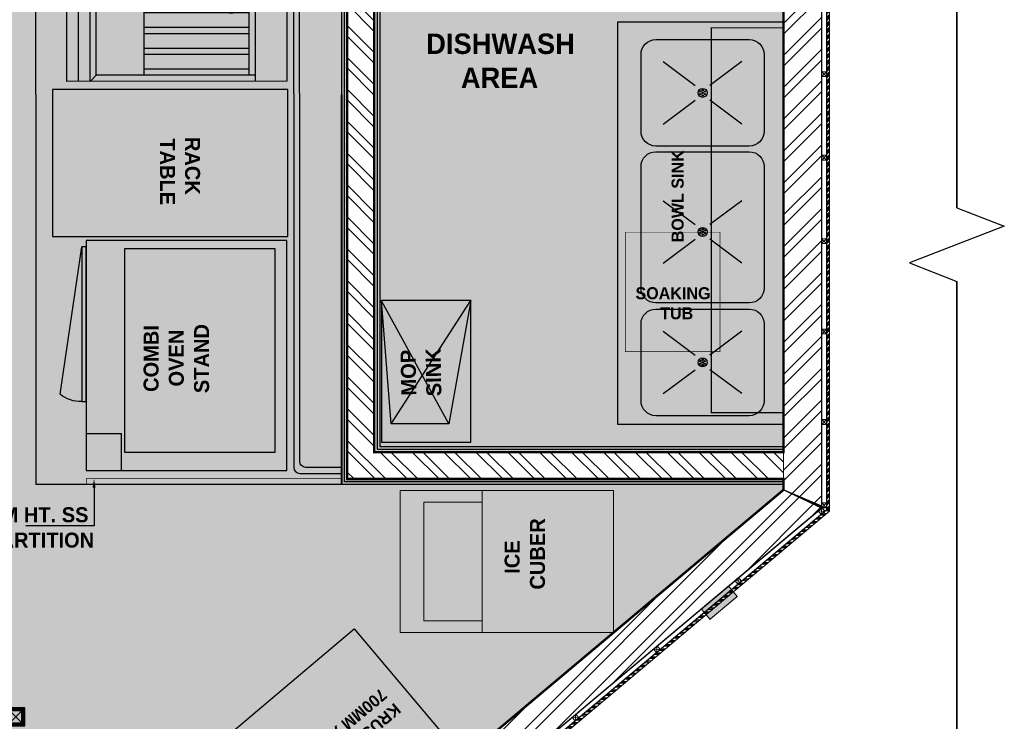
# Model space of a CAD drawing. Header units: millimetres. Extents: x -115221 to 194496, y -122556 to 375476.
# Tile 148 of 169: x 106011 to 110172, y 55623 to 58586. Entities that reach past the tile are written whole.
import ezdxf

# ---------------------------------------------------------------- set-up
doc = ezdxf.new("R2010")
doc.units = ezdxf.units.MM
doc.linetypes.add('CONTINOUS', pattern=[0])
doc.linetypes.add('L1-1 08-30-2012$0$HIDDENX2', pattern=[0.75, 0.5, -0.25])
doc.layers.add('FLOORING LAYER', color=22, linetype='Continuous', lineweight=13)
doc.layers.add('PARTITION LAYOUT', color=36, linetype='CONTINOUS', lineweight=18)
doc.layers.add('FUR R0', color=8, linetype='Continuous')
doc.layers.add('WWDS FURNITURE LAYOUT', color=8, linetype='Continuous')
doc.styles.add('har', font='GOTHICB.TTF')
pattern_1 = [(225, (1979671.920858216, 2798471.852543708), (67.35192090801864, -67.35192090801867), []), (225, (1979627.019558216, 2798471.852543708), (67.35192090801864, -67.35192090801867), [])]

# ---------------------------------------------------------------- blocks, each defined once
blk = doc.blocks.new('NIA_Break Line w Scale - 1-100-V2-F_B-14 PLAN')
at = {"layer": 'FUR R0'}
for p, q in [((6072.239479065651, 466.666666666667), (5994.478958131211, 266.6666666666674)), ((6072.239479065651, 466.6666666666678), (5994.478958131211, 266.6666666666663)), ((6227.760520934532, 66.6666666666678), (6072.239479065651, 466.666666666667)), ((6227.760520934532, 66.66666666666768), (6072.239479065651, 466.6666666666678)), ((5994.478958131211, 266.6666666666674), (538.6839585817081, 266.6666666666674)), ((538.6839585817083, 266.6666666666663), (5994.478958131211, 266.6666666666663)), ((6305.521041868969, 266.6666666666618), (6227.760520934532, 66.66666666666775)), ((6305.521041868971, 266.6666666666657), (6227.760520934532, 66.66666666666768)), ((12408.31044657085, 266.6666666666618), (6305.521041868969, 266.6666666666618)), ((6305.521041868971, 266.6666666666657), (12300.00000000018, 266.6666666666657))]:
    blk.add_line(p, q, dxfattribs=at)
blk = doc.blocks.new('C-032')
at = {"layer": 'FUR R0'}
for p, q in [((0, -6.000000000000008), (40.25, -6.000000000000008)), ((0, -43.62499999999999), (0, -6.000000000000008)), ((40.25, -6.000000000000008), (40.25, -43.62499999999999)), ((0, -11.40625), (40.25, -11.40625)), ((1.0625, -11.40625), (1.0625, -38.625)), ((19.06250000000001, -11.40625), (19.06250000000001, -38.62500000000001)), ((20.125, -11.40625), (20.125, -43.62499999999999)), ((21.1875, -11.40625), (21.1875, -38.62500000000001)), ((39.1875, -11.40625), (39.1875, -38.62500000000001)), ((1.0625, -12.46875000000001), (19.0625, -12.46875)), ((1.162499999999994, -30.46875), (1.1625, -12.46875000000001)), ((3.662499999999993, -30.46875), (3.6625, -12.46875000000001)), ((4.762499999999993, -30.46875), (4.762500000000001, -12.46875000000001)), ((7.262499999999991, -30.46875), (7.262500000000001, -12.46875000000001)), ((8.362499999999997, -30.46875), (8.362500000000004, -12.46875000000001)), ((10.86249999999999, -30.46875), (10.8625, -12.46875000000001)), ((11.9625, -30.46875), (11.9625, -12.46875000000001)), ((14.4625, -30.46875000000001), (14.4625, -12.46875000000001)), ((15.5625, -12.46875), (15.56250000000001, -30.46875)), ((18.0625, -12.46875), (18.06250000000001, -30.46875)), ((21.1875, -12.46875000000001), (39.1875, -12.46875000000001)), ((21.2875, -30.46875), (21.2875, -12.46875000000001)), ((23.7875, -30.46875), (23.7875, -12.46875000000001)), ((24.8875, -30.46875), (24.8875, -12.46875000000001)), ((27.3875, -30.46875), (27.3875, -12.46875000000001)), ((28.4875, -30.46875), (28.48750000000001, -12.46875000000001)), ((30.9875, -30.46875), (30.98750000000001, -12.46875000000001)), ((32.08750000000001, -30.46875), (32.08750000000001, -12.46875000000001)), ((34.58750000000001, -30.46875000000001), (34.58750000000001, -12.46875000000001)), ((35.6875, -12.46875000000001), (35.6875, -30.46875)), ((38.1875, -12.46875000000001), (38.1875, -30.46875)), ((1.0625, -30.46875), (19.06250000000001, -30.46875)), ((21.1875, -30.46875000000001), (39.1875, -30.46875)), ((1.0625, -38.625), (0, -39.625)), ((19.06250000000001, -38.62500000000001), (1.0625, -38.625)), ((19.06250000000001, -38.62500000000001), (20.125, -39.62500000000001)), ((21.1875, -38.62500000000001), (20.125, -39.62500000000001)), ((39.1875, -38.62500000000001), (21.1875, -38.62500000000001)), ((39.1875, -38.62500000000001), (40.25, -39.62500000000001)), ((40.25, -39.62500000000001), (0, -39.625)), ((40.25, -41.625), (0, -41.625)), ((40.25, -43.62499999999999), (0, -43.62499999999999))]:
    blk.add_line(p, q, dxfattribs=at)
for centre, radius in [((7.75, -15.5), 0.75), ((7.75, -15.5), 0.5), ((27.875, -15.5), 0.75), ((27.875, -15.5), 0.5)]:
    blk.add_circle(centre, radius, dxfattribs=at)
blk = doc.blocks.new('combiovnn')
at = {"layer": 'FUR R0'}
for p, q in [((-1737139.272054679, -984280.8967331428, 5.9643741e-09), (-1737142.873055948, -984256.2916263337, 5.9643741e-09)), ((-1737149.497390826, -984293.5951453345, 5.9643741e-09), (-1737149.497390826, -984287.4036057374, 5.9643741e-09)), ((-1737143.613770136, -984287.4036057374, 5.9643741e-09), (-1737149.497390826, -984287.4036057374, 5.9643741e-09))]:
    blk.add_line(p, q, dxfattribs=at)
at = {"layer": 'FUR R0', "elevation": 5.9643509e-09}
for points in [[(-1737177.070666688, -984293.5951453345), (-1737177.070666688, -984255.274024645), (-1737143.613770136, -984255.274024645), (-1737143.613770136, -984293.5951453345)], [(-1737143.613770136, -984282.1186149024), (-1737143.613770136, -984256.2916263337), (-1737142.873055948, -984256.2916263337), (-1737142.873055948, -984282.1186149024)]]:
    blk.add_lwpolyline(points, close=True, dxfattribs=at)
at = {"layer": 'FUR R0'}
blk.add_arc((-1737142.688695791, -984276.7447549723, 5.9643741e-09), 5.377021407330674, 268.0351335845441, 309.4507855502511, dxfattribs=at)
blk = doc.blocks.new('EWEDD')
at = {"layer": 'FUR R0'}
blk.add_lwpolyline([(30951.07894710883, -7543.347735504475), (30906.06298927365, -7519.395394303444), (30844.98311191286, -7634.189690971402), (30889.9988070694, -7658.141892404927)], close=True, dxfattribs=at)
at = {"layer": 'FUR R0', "elevation": 6.204794e-10}
blk.add_lwpolyline([(30872.36631839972, -7601.885701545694), (30883.87821613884, -7580.250275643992), (30918.50913669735, -7598.676888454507), (30906.99723895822, -7620.312314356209)], close=True, dxfattribs=at)
at = {"layer": 'FUR R0', "xscale": -0.9748464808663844, "yscale": 0.9748464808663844, "zscale": 0.9748464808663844, "rotation": 61.98320180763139}
for p in [(30907.14086901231, -7524.401755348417), (30897.91108661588, -7541.748180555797)]:
    blk.add_blockref('C-032', p, dxfattribs=at)
at = {"layer": 'FUR R0', "rotation": 331.9832018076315}
blk.add_blockref('combiovnn', (2026803.942557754, 45302.84256321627, -5.9643809e-09), dxfattribs=at)
blk = doc.blocks.new('affedf')
at = {"layer": 'FUR R0', "const_width": 0.025}
blk.add_lwpolyline([(99837.97195119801, 23144.32209674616), (99837.97224062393, 23143.32209674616), (99830.97195119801, 23143.32209674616, -0.4142135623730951), (99829.97195119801, 23144.32209674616), (99829.97195119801, 23269.1349992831, -0.4142135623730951), (99830.97195119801, 23270.1349992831), (99837.97195119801, 23270.1349992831), (99837.9722485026, 23269.1349992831), (99831.97195119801, 23269.1349992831, 0.4142135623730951), (99830.97195119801, 23268.1349992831), (99830.97195119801, 23145.32209674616, 0.4142135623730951), (99831.97195119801, 23144.32209674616)], format="xyb", close=True, dxfattribs=at)
at = {"layer": 'FUR R0'}
blk.add_lwpolyline([(99837.97195119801, 23144.32209674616), (99837.97224062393, 23143.32209674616), (99830.97195119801, 23143.32209674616, -0.4142135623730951), (99829.97195119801, 23144.32209674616), (99829.97195119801, 23269.1349992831, -0.4142135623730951), (99830.97195119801, 23270.1349992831), (99837.97195119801, 23270.1349992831), (99837.9722485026, 23269.1349992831), (99831.97195119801, 23269.1349992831, 0.4142135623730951), (99830.97195119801, 23268.1349992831), (99830.97195119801, 23145.32209674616, 0.4142135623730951), (99831.97195119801, 23144.32209674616), (99837.97195119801, 23144.32209674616), (99837.97195119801, 23143.32209674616)], format="xyb", dxfattribs=at)
at = {"layer": 'FUR R0', "const_width": 0.025}
blk.add_lwpolyline([(99830.97195119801, 23206.28003216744), (99837.97224462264, 23206.28003216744), (99837.97224462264, 23207.17706386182), (99830.97195119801, 23207.17706386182)], close=True, dxfattribs=at)
blk = doc.blocks.new('3b')
at = {"layer": 'FUR R0'}
for p, q in [((26382.6605604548, -5468.706997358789), (26408.78383496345, -5468.706997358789)), ((26389.56844730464, -5473.876073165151), (26394.91499402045, -5477.844671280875)), ((26402.69807721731, -5473.876073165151), (26397.35153050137, -5477.844671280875)), ((26389.56844730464, -5484.249805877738), (26394.91499402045, -5480.281207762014)), ((26402.69807721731, -5484.249805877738), (26397.35153050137, -5480.281207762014)), ((26389.56844730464, -5495.575889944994), (26394.91499402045, -5499.544488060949)), ((26402.69807721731, -5495.575889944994), (26397.35153050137, -5499.544488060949)), ((26389.56844730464, -5505.949622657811), (26394.91499402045, -5501.981024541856)), ((26402.69807721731, -5505.949622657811), (26397.35153050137, -5501.981024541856)), ((26389.56844730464, -5518.690934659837), (26394.91499402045, -5522.659532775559)), ((26402.69807721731, -5518.690934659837), (26397.35153050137, -5522.659532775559)), ((26389.56844730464, -5529.06466737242), (26394.91499402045, -5525.096069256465)), ((26402.69807721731, -5529.06466737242), (26397.35153050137, -5525.096069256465))]:
    blk.add_line(p, q, dxfattribs=at)
blk.add_lwpolyline([(26410.21953245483, -5535.691132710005), (26382.6605604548, -5535.691132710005), (26382.6605604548, -5468.706997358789), (26410.21953245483, -5468.706997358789)], close=True, dxfattribs=at)
for points in [[(26406.37179555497, -5472.663628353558), (26406.37179555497, -5485.462250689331, -0.4142135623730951), (26403.91052202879, -5487.923524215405), (26388.35600249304, -5487.923524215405, -0.4142135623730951), (26385.89472896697, -5485.462250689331), (26385.89472896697, -5472.663628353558, -0.4142135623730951), (26388.35600249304, -5470.202354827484), (26403.91052202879, -5470.202354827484, -0.4142135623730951)], [(26406.37179555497, -5491.411165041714), (26406.37179555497, -5511.620692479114, -0.4142135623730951), (26403.91052202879, -5514.081966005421), (26388.35600249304, -5514.081966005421, -0.4142135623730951), (26385.89472896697, -5511.620692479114), (26385.89472896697, -5491.411165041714, -0.4142135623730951), (26388.35600249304, -5488.949891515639), (26403.91052202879, -5488.949891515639, -0.4142135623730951)], [(26406.37179555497, -5517.478489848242), (26406.37179555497, -5530.277112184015, -0.4142135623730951), (26403.91052202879, -5532.738385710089), (26388.35600249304, -5532.738385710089, -0.4142135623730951), (26385.89472896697, -5530.277112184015), (26385.89472896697, -5517.478489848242, -0.4142135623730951), (26388.35600249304, -5515.017216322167), (26403.91052202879, -5515.017216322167, -0.4142135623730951)]]:
    blk.add_lwpolyline(points, format="xyb", close=True, dxfattribs=at)
for centre, radius in [((26396.13326226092, -5479.062939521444), 0.7482271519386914), ((26395.7530053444, -5478.84339808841), 0.1109070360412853), ((26395.7530053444, -5479.282480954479), 0.1109070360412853), ((26396.13326226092, -5478.623856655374), 0.1109070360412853), ((26396.13326226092, -5479.062939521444), 0.1109070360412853), ((26396.13326226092, -5479.502022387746), 0.1109070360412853), ((26396.51351917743, -5478.84339808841), 0.1109070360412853), ((26396.51351917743, -5479.282480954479), 0.1109070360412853), ((26396.13326226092, -5500.762756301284), 0.7482271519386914), ((26395.7530053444, -5500.543214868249), 0.1109070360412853), ((26395.7530053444, -5500.982297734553), 0.1109070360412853), ((26396.13326226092, -5500.323673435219), 0.1109070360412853), ((26396.13326226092, -5500.762756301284), 0.1109070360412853), ((26396.13326226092, -5501.201839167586), 0.1109070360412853), ((26396.51351917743, -5500.543214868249), 0.1109070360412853), ((26396.51351917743, -5500.982297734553), 0.1109070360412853), ((26396.13326226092, -5523.87780101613), 0.7482271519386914), ((26395.7530053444, -5523.658259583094), 0.1109070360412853), ((26395.7530053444, -5524.097342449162), 0.1109070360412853), ((26396.13326226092, -5523.438718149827), 0.1109070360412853), ((26396.13326226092, -5523.87780101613), 0.1109070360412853), ((26396.51351917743, -5523.658259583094), 0.1109070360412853), ((26396.51351917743, -5524.097342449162), 0.1109070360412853), ((26396.13326226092, -5524.316883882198), 0.1109070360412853)]:
    blk.add_circle(centre, radius, dxfattribs=at)
blk = doc.blocks.new('hrheahtrhrthartht')
at = {"layer": 'FUR R0'}
blk.add_lwpolyline([(70121.28636908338, 5306.894177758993), (70144.86553797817, 5306.896628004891), (70144.86553797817, 5321.766260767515), (70121.28636908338, 5321.7638105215)], close=True, dxfattribs=at)
for points in [[(70144.86553797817, 5306.896628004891), (70124.37587000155, 5310.593684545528), (70124.37587000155, 5320.189341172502), (70144.86553797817, 5321.766260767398)], [(70124.37587000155, 5310.593684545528), (70144.83384734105, 5321.763821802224)], [(70124.37587000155, 5320.189341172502), (70144.86553797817, 5306.896628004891)]]:
    blk.add_lwpolyline(points, dxfattribs=at)
at = {"layer": 'FUR R0', "insert": (70140.5267562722, 5311.982135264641), "char_height": 2.499999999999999, "width": 15.12357239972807, "attachment_point": 9, "rotation": 1.0240550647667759, "style": 'har'}
blk.add_mtext('\\pxqc;{\\C0;MOP SINK}', dxfattribs=at)
blk = doc.blocks.new('JSDJNB')
at = {"layer": 'FUR R0'}
h = blk.add_hatch(dxfattribs=at)
h.set_pattern_fill('ANSI31', color=256, angle=89.99999999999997)
h.set_pattern_definition([(134.9999999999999, (184504.0698423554, -52712.82563579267), (-0.0883883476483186, -0.0883883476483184), [])])
h.paths.add_polyline_path([(255108.0856638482, -67411.99262063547), (255108.0856638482, -67409.9926206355), (254955.7731638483, -67409.9926206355), (254955.7731638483, -67411.99262063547)], flags=16)
h.paths.add_polyline_path([(255108.5856638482, -67412.4926206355), (255108.5856638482, -67409.4926206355), (254955.2731638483, -67409.4926206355), (254955.2731638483, -67412.4926206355)])
for p, q in [((254968.6717865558, -67413.06684166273), (254968.6717865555, -67412.54308819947)), ((254968.6717865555, -67412.54308819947), (254977.9334576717, -67412.54308819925)), ((254977.9334576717, -67412.54308819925), (254977.9334576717, -67413.06684166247)), ((255007.6717865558, -67413.06684166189), (255007.6717865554, -67412.54308819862)), ((255007.6717865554, -67412.54308819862), (255016.9334576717, -67412.54308819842)), ((255016.9334576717, -67412.54308819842), (255016.9334576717, -67413.06684166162)), ((255046.6717865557, -67413.06684163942), (255046.6717865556, -67412.54308817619)), ((255046.6717865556, -67412.54308817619), (255055.9334576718, -67412.54308817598)), ((255055.9334576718, -67412.54308817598), (255055.9334576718, -67413.06684163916)), ((255085.6717865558, -67413.06684161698), (255085.6717865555, -67412.54308815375)), ((255085.6717865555, -67412.54308815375), (255094.9334576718, -67412.54308815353)), ((255094.9334576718, -67412.54308815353), (255094.9334576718, -67413.06684161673)), ((254989.1623401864, -67414.23097992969), (254957.4429040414, -67414.23097992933)), ((255028.1623401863, -67414.23097992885), (254996.4429040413, -67414.23097992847)), ((255067.1623401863, -67414.23097990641), (255035.4429040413, -67414.230979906)), ((255106.1623401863, -67414.23097988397), (255074.4429040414, -67414.23097988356))]:
    blk.add_line(p, q, dxfattribs=at)
for points in [[(255108.5856638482, -67412.4926206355), (255108.5856638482, -67409.4926206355), (254955.2731638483, -67409.4926206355), (254955.2731638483, -67412.4926206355)], [(255108.0856638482, -67411.99262063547), (255108.0856638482, -67409.9926206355), (254955.7731638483, -67409.9926206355), (254955.7731638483, -67411.99262063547)], [(254955.7731638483, -67409.9926206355), (254957.7731638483, -67409.9926206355), (254957.7731638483, -67411.99262063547), (254955.7731638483, -67411.99262063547)], [(254959.6188978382, -67409.9926206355), (254961.6188978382, -67409.9926206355), (254961.6188978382, -67411.99262063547), (254959.6188978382, -67411.99262063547)], [(254995.3512888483, -67409.9926206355), (254993.3512888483, -67409.9926206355), (254993.3512888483, -67411.99262063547), (254995.3512888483, -67411.99262063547)], [(255009.1592418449, -67409.9926206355), (255007.1592418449, -67409.9926206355), (255007.1592418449, -67411.99262063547), (255009.1592418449, -67411.99262063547)], [(255032.9294138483, -67409.9926206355), (255030.9294138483, -67409.9926206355), (255030.9294138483, -67411.99262063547), (255032.9294138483, -67411.99262063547)], [(255056.6995858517, -67409.9926206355), (255054.6995858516, -67409.9926206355), (255054.6995858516, -67411.99262063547), (255056.6995858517, -67411.99262063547)], [(255070.5075388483, -67409.9926206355), (255068.5075388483, -67409.9926206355), (255068.5075388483, -67411.99262063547), (255070.5075388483, -67411.99262063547)], [(255104.2399298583, -67409.9926206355), (255102.2399298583, -67409.9926206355), (255102.2399298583, -67411.99262063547), (255104.2399298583, -67411.99262063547)], [(255108.0856638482, -67409.9926206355), (255106.0856638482, -67409.9926206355), (255106.0856638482, -67411.99262063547), (255108.0856638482, -67411.99262063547)], [(254992.0558688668, -67414.93185867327), (254954.5493753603, -67414.93185867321), (254954.5493753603, -67415.41411345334), (254992.0558688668, -67415.41411345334)], [(254977.9334576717, -67414.23097992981), (254968.6717865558, -67414.23097993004), (254968.6717865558, -67413.94828140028), (254977.9334576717, -67413.94828140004)], [(255031.0558688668, -67414.93185867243), (254993.5493753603, -67414.93185867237), (254993.5493753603, -67415.4141134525), (255031.0558688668, -67415.4141134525)], [(255016.9334576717, -67414.23097992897), (255007.6717865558, -67414.23097992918), (255007.6717865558, -67413.94828139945), (255016.9334576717, -67413.94828139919)], [(255070.0558688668, -67414.93185864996), (255032.5493753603, -67414.9318586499), (255032.5493753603, -67415.41411343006), (255070.0558688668, -67415.41411343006)], [(255055.9334576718, -67414.2309799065), (255046.6717865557, -67414.23097990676), (255046.6717865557, -67413.94828137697), (255055.9334576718, -67413.94828137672)], [(255109.0558688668, -67414.93185862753), (255071.5493753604, -67414.93185862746), (255071.5493753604, -67415.41411340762), (255109.0558688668, -67415.41411340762)], [(255094.9334576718, -67414.23097988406), (255085.6717865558, -67414.23097988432), (255085.6717865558, -67413.94828135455), (255094.9334576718, -67413.94828135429)], [(254954.5493753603, -67415.414113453), (254954.5493753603, -67416.37862301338), (254992.0558688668, -67416.37862301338), (254992.0558688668, -67415.41411345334)], [(254993.5493753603, -67415.41411345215), (254993.5493753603, -67416.37862301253), (255031.0558688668, -67416.37862301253), (255031.0558688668, -67415.4141134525)], [(255032.5493753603, -67415.41411342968), (255032.5493753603, -67416.37862299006), (255070.0558688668, -67416.37862299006), (255070.0558688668, -67415.41411343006)], [(255071.5493753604, -67415.41411340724), (255071.5493753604, -67416.37862296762), (255109.0558688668, -67416.37862296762), (255109.0558688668, -67415.41411340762)]]:
    blk.add_lwpolyline(points, close=True, dxfattribs=at)
for points in [[(254957.7731638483, -67409.9926206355), (254955.7731638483, -67411.99262063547)], [(254955.7731638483, -67409.9926206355), (254957.7731638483, -67411.99262063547)], [(254961.6188978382, -67409.9926206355), (254959.6188978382, -67411.99262063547)], [(254959.6188978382, -67409.9926206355), (254961.6188978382, -67411.99262063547)], [(254993.3512888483, -67409.9926206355), (254995.3512888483, -67411.99262063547)], [(254995.3512888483, -67409.9926206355), (254993.3512888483, -67411.99262063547)], [(255007.1592418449, -67409.9926206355), (255009.1592418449, -67411.99262063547)], [(255009.1592418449, -67409.9926206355), (255007.1592418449, -67411.99262063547)], [(255030.9294138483, -67409.9926206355), (255032.9294138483, -67411.99262063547)], [(255032.9294138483, -67409.9926206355), (255030.9294138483, -67411.99262063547)], [(255054.6995858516, -67409.9926206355), (255056.6995858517, -67411.99262063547)], [(255056.6995858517, -67409.9926206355), (255054.6995858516, -67411.99262063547)], [(255068.5075388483, -67409.9926206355), (255070.5075388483, -67411.99262063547)], [(255070.5075388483, -67409.9926206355), (255068.5075388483, -67411.99262063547)], [(255102.2399298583, -67409.9926206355), (255104.2399298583, -67411.99262063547)], [(255104.2399298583, -67409.9926206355), (255102.2399298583, -67411.99262063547)], [(255106.0856638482, -67409.9926206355), (255108.0856638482, -67411.99262063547)], [(255108.0856638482, -67409.9926206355), (255106.0856638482, -67411.99262063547)], [(254968.6717865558, -67413.06684166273), (254969.0846150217, -67413.17951282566), (254970.0612387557, -67413.17951282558), (254970.0612387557, -67413.26366981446), (254970.1875144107, -67413.26366981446), (254970.1875144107, -67413.31379748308), (254970.0612387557, -67413.31379748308), (254970.0612387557, -67413.37510056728), (254970.5248628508, -67413.37510056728), (254970.5248628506, -67413.31379748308), (254970.4418291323, -67413.31379748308), (254970.4418291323, -67413.26366981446), (254970.5248628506, -67413.26366981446), (254970.5248628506, -67413.17951282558), (254972.7844840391, -67413.17951282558)], [(254969.9685446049, -67413.94828140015), (254969.9685446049, -67413.21541129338), (254970.0451380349, -67413.21541129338), (254970.0451380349, -67413.27800799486), (254970.1744804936, -67413.27800799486), (254970.1744804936, -67413.29888553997), (254970.0451380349, -67413.29888553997), (254970.0451380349, -67413.38828886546), (254970.5438003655, -67413.38828886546), (254970.5438003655, -67413.30618010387), (254970.4534829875, -67413.30618010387), (254970.4534829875, -67413.27358813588), (254970.5438003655, -67413.27358813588), (254970.5438003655, -67413.19507275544), (254970.6964505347, -67413.19507275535), (254970.6964505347, -67413.86638824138), (254971.1009619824, -67413.86638824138), (254971.1009619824, -67413.94828140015), (254969.9685446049, -67413.94828140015)], [(254977.9334576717, -67413.06684166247), (254977.5206292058, -67413.17951282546), (254976.5440054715, -67413.17951282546), (254976.5440054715, -67413.26366981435), (254976.4177298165, -67413.26366981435), (254976.4177298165, -67413.31379748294), (254976.5440054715, -67413.31379748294), (254976.5440054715, -67413.3751005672), (254976.0803813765, -67413.3751005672), (254976.0803813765, -67413.31379748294), (254976.1634150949, -67413.31379748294), (254976.1634150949, -67413.26366981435), (254976.0803813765, -67413.26366981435), (254976.0803813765, -67413.17951282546), (254972.8562506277, -67413.17951282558)], [(254976.6366996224, -67413.94828140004), (254976.6366996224, -67413.21541129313), (254976.5601061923, -67413.21541129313), (254976.5601061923, -67413.27800799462), (254976.4307637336, -67413.27800799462), (254976.4307637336, -67413.29888553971), (254976.5601061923, -67413.29888553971), (254976.5601061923, -67413.38828886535), (254976.0614438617, -67413.38828886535), (254976.0614438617, -67413.3061801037), (254976.1517612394, -67413.3061801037), (254976.1517612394, -67413.27358813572), (254976.0614438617, -67413.27358813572), (254976.0614438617, -67413.19507275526), (254975.9087936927, -67413.19507275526), (254975.9087936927, -67413.86638824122), (254975.5042822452, -67413.86638824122), (254975.5042822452, -67413.94828140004), (254976.6366996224, -67413.94828140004)], [(255007.6717865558, -67413.06684166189), (255008.0846150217, -67413.17951282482), (255009.0612387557, -67413.17951282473), (255009.0612387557, -67413.26366981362), (255009.1875144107, -67413.26366981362), (255009.1875144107, -67413.31379748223), (255009.0612387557, -67413.31379748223), (255009.0612387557, -67413.37510056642), (255009.5248628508, -67413.37510056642), (255009.5248628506, -67413.31379748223), (255009.4418291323, -67413.31379748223), (255009.4418291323, -67413.26366981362), (255009.5248628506, -67413.26366981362), (255009.5248628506, -67413.17951282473), (255011.7844840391, -67413.17951282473)], [(255008.9685446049, -67413.94828139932), (255008.9685446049, -67413.21541129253), (255009.0451380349, -67413.21541129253), (255009.0451380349, -67413.27800799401), (255009.1744804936, -67413.27800799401), (255009.1744804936, -67413.29888553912), (255009.0451380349, -67413.29888553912), (255009.0451380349, -67413.38828886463), (255009.5438003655, -67413.38828886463), (255009.5438003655, -67413.30618010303), (255009.4534829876, -67413.30618010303), (255009.4534829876, -67413.27358813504), (255009.5438003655, -67413.27358813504), (255009.5438003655, -67413.19507275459), (255009.6964505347, -67413.1950727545), (255009.6964505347, -67413.86638824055), (255010.1009619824, -67413.86638824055), (255010.1009619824, -67413.94828139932), (255008.9685446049, -67413.94828139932)], [(255016.9334576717, -67413.06684166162), (255016.5206292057, -67413.17951282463), (255015.5440054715, -67413.17951282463), (255015.5440054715, -67413.26366981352), (255015.4177298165, -67413.26366981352), (255015.4177298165, -67413.3137974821), (255015.5440054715, -67413.3137974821), (255015.5440054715, -67413.37510056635), (255015.0803813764, -67413.37510056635), (255015.0803813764, -67413.3137974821), (255015.1634150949, -67413.3137974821), (255015.1634150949, -67413.26366981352), (255015.0803813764, -67413.26366981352), (255015.0803813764, -67413.17951282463), (255011.8562506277, -67413.17951282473)], [(255015.6366996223, -67413.94828139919), (255015.6366996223, -67413.21541129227), (255015.5601061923, -67413.21541129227), (255015.5601061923, -67413.27800799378), (255015.4307637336, -67413.27800799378), (255015.4307637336, -67413.29888553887), (255015.5601061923, -67413.29888553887), (255015.5601061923, -67413.3882888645), (255015.0614438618, -67413.3882888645), (255015.0614438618, -67413.30618010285), (255015.1517612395, -67413.30618010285), (255015.1517612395, -67413.27358813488), (255015.0614438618, -67413.27358813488), (255015.0614438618, -67413.19507275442), (255014.9087936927, -67413.19507275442), (255014.9087936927, -67413.86638824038), (255014.504282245, -67413.86638824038), (255014.504282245, -67413.94828139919), (255015.6366996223, -67413.94828139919)], [(255046.6717865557, -67413.06684163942), (255047.0846150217, -67413.17951280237), (255048.0612387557, -67413.17951280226), (255048.0612387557, -67413.26366979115), (255048.1875144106, -67413.26366979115), (255048.1875144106, -67413.31379745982), (255048.0612387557, -67413.31379745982), (255048.0612387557, -67413.37510054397), (255048.5248628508, -67413.37510054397), (255048.5248628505, -67413.31379745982), (255048.4418291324, -67413.31379745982), (255048.4418291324, -67413.26366979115), (255048.5248628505, -67413.26366979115), (255048.5248628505, -67413.17951280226), (255050.7844840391, -67413.17951280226)], [(255047.9685446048, -67413.94828137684), (255047.9685446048, -67413.21541127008), (255048.0451380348, -67413.21541127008), (255048.0451380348, -67413.27800797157), (255048.1744804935, -67413.27800797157), (255048.1744804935, -67413.29888551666), (255048.0451380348, -67413.29888551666), (255048.0451380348, -67413.38828884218), (255048.5438003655, -67413.38828884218), (255048.5438003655, -67413.30618008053), (255048.4534829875, -67413.30618008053), (255048.4534829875, -67413.27358811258), (255048.5438003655, -67413.27358811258), (255048.5438003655, -67413.19507273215), (255048.6964505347, -67413.19507273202), (255048.6964505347, -67413.86638821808), (255049.1009619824, -67413.86638821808), (255049.1009619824, -67413.94828137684), (255047.9685446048, -67413.94828137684)], [(255055.9334576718, -67413.06684163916), (255055.5206292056, -67413.17951280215), (255054.5440054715, -67413.17951280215), (255054.5440054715, -67413.26366979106), (255054.4177298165, -67413.26366979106), (255054.4177298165, -67413.31379745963), (255054.5440054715, -67413.31379745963), (255054.5440054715, -67413.37510054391), (255054.0803813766, -67413.37510054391), (255054.0803813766, -67413.31379745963), (255054.1634150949, -67413.31379745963), (255054.1634150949, -67413.26366979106), (255054.0803813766, -67413.26366979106), (255054.0803813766, -67413.17951280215), (255050.8562506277, -67413.17951280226)], [(255054.6366996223, -67413.94828137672), (255054.6366996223, -67413.21541126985), (255054.5601061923, -67413.21541126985), (255054.5601061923, -67413.27800797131), (255054.4307637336, -67413.27800797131), (255054.4307637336, -67413.29888551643), (255054.5601061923, -67413.29888551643), (255054.5601061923, -67413.38828884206), (255054.0614438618, -67413.38828884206), (255054.0614438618, -67413.30618008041), (255054.1517612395, -67413.30618008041), (255054.1517612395, -67413.27358811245), (255054.0614438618, -67413.27358811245), (255054.0614438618, -67413.19507273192), (255053.9087936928, -67413.19507273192), (255053.9087936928, -67413.86638821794), (255053.504282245, -67413.86638821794), (255053.504282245, -67413.94828137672), (255054.6366996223, -67413.94828137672)], [(255085.6717865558, -67413.06684161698), (255086.0846150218, -67413.17951277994), (255087.0612387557, -67413.17951277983), (255087.0612387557, -67413.26366976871), (255087.1875144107, -67413.26366976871), (255087.1875144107, -67413.31379743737), (255087.0612387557, -67413.31379743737), (255087.0612387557, -67413.37510052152), (255087.5248628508, -67413.37510052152), (255087.5248628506, -67413.31379743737), (255087.4418291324, -67413.31379743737), (255087.4418291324, -67413.26366976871), (255087.5248628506, -67413.26366976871), (255087.5248628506, -67413.17951277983), (255089.7844840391, -67413.17951277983)], [(255086.9685446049, -67413.9482813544), (255086.9685446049, -67413.21541124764), (255087.0451380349, -67413.21541124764), (255087.0451380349, -67413.27800794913), (255087.1744804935, -67413.27800794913), (255087.1744804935, -67413.29888549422), (255087.0451380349, -67413.29888549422), (255087.0451380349, -67413.38828881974), (255087.5438003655, -67413.38828881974), (255087.5438003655, -67413.30618005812), (255087.4534829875, -67413.30618005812), (255087.4534829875, -67413.27358809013), (255087.5438003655, -67413.27358809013), (255087.5438003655, -67413.19507270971), (255087.6964505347, -67413.1950727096), (255087.6964505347, -67413.86638819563), (255088.1009619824, -67413.86638819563), (255088.1009619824, -67413.9482813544), (255086.9685446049, -67413.9482813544)], [(255094.9334576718, -67413.06684161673), (255094.5206292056, -67413.17951277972), (255093.5440054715, -67413.17951277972), (255093.5440054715, -67413.26366976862), (255093.4177298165, -67413.26366976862), (255093.4177298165, -67413.3137974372), (255093.5440054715, -67413.3137974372), (255093.5440054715, -67413.37510052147), (255093.0803813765, -67413.37510052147), (255093.0803813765, -67413.3137974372), (255093.1634150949, -67413.3137974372), (255093.1634150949, -67413.26366976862), (255093.0803813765, -67413.26366976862), (255093.0803813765, -67413.17951277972), (255089.8562506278, -67413.17951277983)], [(255093.6366996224, -67413.94828135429), (255093.6366996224, -67413.21541124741), (255093.5601061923, -67413.21541124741), (255093.5601061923, -67413.27800794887), (255093.4307637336, -67413.27800794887), (255093.4307637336, -67413.29888549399), (255093.5601061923, -67413.29888549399), (255093.5601061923, -67413.38828881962), (255093.0614438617, -67413.38828881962), (255093.0614438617, -67413.30618005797), (255093.1517612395, -67413.30618005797), (255093.1517612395, -67413.27358809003), (255093.0614438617, -67413.27358809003), (255093.0614438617, -67413.19507270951), (255092.9087936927, -67413.19507270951), (255092.9087936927, -67413.8663881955), (255092.504282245, -67413.8663881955), (255092.504282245, -67413.94828135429), (255093.6366996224, -67413.94828135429)]]:
    blk.add_lwpolyline(points, dxfattribs=at)
for centre, radius, start, end in [((254956.9604050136, -67418.56232093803), 4.358132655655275, 83.64362002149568, 123.5885710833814), ((254989.644839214, -67418.5623209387), 4.358132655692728, 56.4114289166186, 96.35637997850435), ((254995.9604050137, -67418.56232093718), 4.358132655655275, 83.64362002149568, 123.5885710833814), ((255028.6448392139, -67418.56232093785), 4.358132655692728, 56.4114289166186, 96.35637997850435), ((255034.9604050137, -67418.56232091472), 4.358132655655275, 83.64362002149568, 123.5885710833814), ((255067.644839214, -67418.56232091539), 4.358132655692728, 56.4114289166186, 96.35637997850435), ((255073.9604050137, -67418.56232089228), 4.358132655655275, 83.64362002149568, 123.5885710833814), ((255106.644839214, -67418.56232089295), 4.358132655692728, 56.4114289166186, 96.35637997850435)]:
    blk.add_arc(centre, radius, start, end, dxfattribs=at)
at = {"layer": 'FUR R0', "style": 'har'}
blk.add_text('%%U43" DMB 4NOS.', height=3, dxfattribs=at).set_placement((255015.4726716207, -67420.91953840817))
blk = doc.blocks.new('WOODEN BLOCK')
at = {"layer": 'PARTITION LAYOUT', "color": 8, "linetype": 'Continuous', "lineweight": 0, "ltscale": 8}
for p, q in [((1004420.846672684, -614217.1088275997), (1004419.246672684, -614218.7088275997)), ((1004419.246672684, -614217.1088275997), (1004420.846672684, -614218.7088275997))]:
    blk.add_line(p, q, dxfattribs=at)
blk.add_lwpolyline([(1004419.246672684, -614217.1088275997), (1004420.846672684, -614217.1088275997), (1004420.846672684, -614218.7088275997), (1004419.246672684, -614218.7088275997)], close=True, dxfattribs=at)
blk = doc.blocks.new('FUR R0')
at = {"layer": 'WWDS FURNITURE LAYOUT', "ltscale": 50}
h = blk.add_hatch(dxfattribs=at)
h.set_pattern_fill('ANSI32', color=8, scale=10, angle=90)
h.set_pattern_definition([(135, (-1707085.583079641, -2849989.468763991), (-67.35192090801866, -67.35192090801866), []), (135, (-1707085.583079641, -2849944.567463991), (-67.35192090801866, -67.35192090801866), [])])
h.paths.add_polyline_path([(50.02510792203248, -3305.470850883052), (-1793.451344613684, -3305.470850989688), (-1792.671302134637, -59.03150514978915), (-1679.71523550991, -59.03098211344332), (-1679.715235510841, -3191.687545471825), (50.02510927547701, -3191.687566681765)])
at = {"layer": 'WWDS FURNITURE LAYOUT'}
h = blk.add_hatch(dxfattribs=at)
h.set_pattern_fill('ANSI32', color=8, scale=10, angle=180)
h.set_pattern_definition(pattern_1)
h.paths.add_polyline_path([(211.722886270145, -3426.81627395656), (50.02510842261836, -3351.415361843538), (50.02511288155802, -649.8646199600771), (211.7228862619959, -649.8646199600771)])
at = {"layer": 'WWDS FURNITURE LAYOUT', "linetype": 'Continuous', "lineweight": 0, "ltscale": 8, "transparency": 33554687}
h = blk.add_hatch(dxfattribs=at)
h.set_pattern_fill('ANSI34', color=8, angle=720.00478241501)
h.set_pattern_definition([(45.00478241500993, (2844150.728285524, -1701524.889337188), (-13.47150849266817, 13.46925977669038), []), (45.00478241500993, (2844155.218415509, -1701524.888962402), (-13.47150849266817, 13.46925977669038), []), (45.00478241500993, (2844159.708545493, -1701524.888587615), (-13.47150849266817, 13.46925977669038), []), (45.00478241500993, (2844164.198685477, -1701524.888212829), (-13.47150849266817, 13.46925977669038), [])])
h.paths.add_polyline_path([(244.2247354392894, -649.8657928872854), (231.7482978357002, -649.8669209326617), (231.8020413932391, -3436.027230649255), (244.2684204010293, -3441.858361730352)])
at = {"layer": 'WWDS FURNITURE LAYOUT', "ltscale": 50}
h = blk.add_hatch(color=8, dxfattribs=at)
h.dxf.hatch_style = 1
h.paths.add_polyline_path([(-1817.168310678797, -3304.23426001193), (-2896.568170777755, -3304.234260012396), (-2896.568170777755, -3329.431392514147), (-1817.168310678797, -3329.431392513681)])
at = {"layer": 'WWDS FURNITURE LAYOUT'}
h = blk.add_hatch(dxfattribs=at)
h.set_pattern_fill('ANSI32', color=8, scale=10, angle=180)
h.set_pattern_definition(pattern_1)
h.paths.add_polyline_path([(211.722886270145, -3426.81627395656), (50.02510842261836, -3351.415361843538), (-2987.882188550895, -5900.522254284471), (-2915.088141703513, -6050.522254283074)])
at = {"layer": 'WWDS FURNITURE LAYOUT', "linetype": 'Continuous', "lineweight": 0, "ltscale": 8, "transparency": 33554687}
h = blk.add_hatch(dxfattribs=at)
h.set_pattern_fill('ANSI34', color=8, angle=670.0050235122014)
h.set_pattern_definition([(355.0050235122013, (520356.5336257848, -3279481.497014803), (1.658653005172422, 18.97765449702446), []), (355.0050235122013, (520359.4201272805, -3279484.936400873), (1.658653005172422, 18.97765449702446), []), (355.0050235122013, (520362.3066287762, -3279488.375786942), (1.658653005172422, 18.97765449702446), []), (355.0050235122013, (520365.1931366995, -3279491.815180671), (1.658653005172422, 18.97765449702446), [])])
h.paths.add_polyline_path([(244.2684204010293, -3441.858361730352), (231.8020413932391, -3436.027230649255), (-2907.714023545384, -6070.481549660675), (-2903.188554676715, -6082.957986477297)])
at = {"layer": 'WWDS FURNITURE LAYOUT', "transparency": 33554687}
h = blk.add_hatch(color=8, dxfattribs=at)
h.dxf.hatch_style = 1
h.paths.add_polyline_path([(-297.4302649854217, -3853.949643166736), (-260.7175124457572, -3898.192407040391), (-145.7746332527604, -3801.741336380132), (-182.095957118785, -3757.165429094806)])
at = {"layer": 'WWDS FURNITURE LAYOUT', "color": 8, "linetype": 'ByBlock', "lineweight": 0, "ltscale": 20, "extrusion": (-1.2124059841e-06, -6.26552216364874e-18, 0.999999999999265)}
blk.add_line((-1224.135704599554, -3954.468763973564, -0.000734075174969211), (-1224.135704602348, -3353.730126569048, -0.000734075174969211), dxfattribs=at)
at = {"layer": 'WWDS FURNITURE LAYOUT', "color": 8}
for points in [[(50.02510846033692, -3329.470850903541), (-1817.457111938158, -3329.470850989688), (-1816.665536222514, -35.03161625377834), (-1655.71523550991, -35.03087098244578), (-1655.715235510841, -3167.687545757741), (50.02510873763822, -3167.687566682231)], [(50.02510848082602, -3317.470850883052), (-1805.454228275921, -3317.470850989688), (-1804.668419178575, -47.03156070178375), (-1667.71523550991, -47.03092654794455), (-1667.715235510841, -3179.687545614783), (50.02510941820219, -3179.687566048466)]]:
    blk.add_lwpolyline(points, dxfattribs=at)
for points, const_width in [([(50.02510792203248, -3305.470850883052), (-1793.451344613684, -3305.470850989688), (-1792.671302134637, -59.03150514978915), (-1679.71523550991, -59.03098211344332), (-1679.715235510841, -3191.687545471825), (50.02510927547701, -3191.687566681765)], 5.066666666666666), ([(211.722886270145, -3426.81627396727), (50.02510842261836, -3351.415361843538), (50.02511288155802, -649.8646199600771), (211.7228862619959, -649.8646199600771)], 5), ([(-618.4841151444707, -2262.809186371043), (-218.4841151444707, -2262.809186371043), (-218.4841151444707, -2767.809186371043), (-618.4841151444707, -2767.809186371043)], 2), ([(211.722886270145, -3426.81627395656), (50.02510842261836, -3351.415361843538), (-2987.882188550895, -5900.522254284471), (-2915.088141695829, -6050.522254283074)], 5)]:
    blk.add_lwpolyline(points, close=True, dxfattribs=dict(at, const_width=const_width))
at = {"layer": 'WWDS FURNITURE LAYOUT', "color": 8, "ltscale": 3, "transparency": 33554687}
for points in [[(211.7724533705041, -3426.809530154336), (211.7817634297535, -649.8646199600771), (231.7482978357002, -649.8669209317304), (231.8020413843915, -3426.81148670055)], [(-2915.079513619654, -6050.515014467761), (211.7228862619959, -3426.816273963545), (224.5534973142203, -3442.110650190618), (-2902.206176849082, -6065.859772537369)]]:
    blk.add_lwpolyline(points, close=True, dxfattribs=at)
at = {"layer": 'WWDS FURNITURE LAYOUT', "color": 8, "linetype": 'Continuous', "lineweight": 0, "ltscale": 8, "transparency": 33554687}
for points in [[(244.2247354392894, -649.8657928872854), (231.7482978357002, -649.8669209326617), (231.8020413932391, -3436.027230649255), (244.2684204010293, -3441.858361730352)], [(244.2684204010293, -3441.858361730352), (231.8020413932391, -3436.027230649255), (-2907.714023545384, -6070.481549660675), (-2903.188554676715, -6082.957986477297)]]:
    blk.add_lwpolyline(points, close=True, dxfattribs=at)
at = {"layer": 'WWDS FURNITURE LAYOUT', "color": 8, "linetype": 'L1-1 08-30-2012$0$HIDDENX2', "lineweight": 30, "const_width": 5.079999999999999}
blk.add_lwpolyline([(50.02510560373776, -1400.060875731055), (50.02510550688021, -3025.257914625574), (-254.7748944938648, -3025.25791460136), (-254.7748943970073, -1400.060875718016)], close=True, dxfattribs=at)
at = {"layer": 'WWDS FURNITURE LAYOUT', "color": 8, "ltscale": 0.01}
blk.add_lwpolyline([(-2733.294671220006, -3193.382737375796), (-2733.43398207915, -2332.049415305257), (-2100.100657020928, -2331.94698086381), (-2099.96134617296, -3193.280302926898)], close=True, dxfattribs=at)
at = {"layer": 'WWDS FURNITURE LAYOUT', "color": 8, "ltscale": 50, "const_width": 3}
blk.add_lwpolyline([(-1817.168310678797, -3304.23426001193), (-2896.568170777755, -3304.234260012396), (-2896.568170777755, -3329.431392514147), (-1817.168310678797, -3329.431392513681)], close=True, dxfattribs=at)
at = {"layer": 'WWDS FURNITURE LAYOUT', "color": 8, "ltscale": 50}
blk.add_lwpolyline([(-2863.650891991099, -3342.431392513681), (-2863.650891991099, -3503.95613587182), (-3151.650891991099, -3503.95613587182)], dxfattribs=at)
at = {"layer": 'WWDS FURNITURE LAYOUT', "color": 8, "linetype": 'ByBlock', "lineweight": 0, "ltscale": 20, "extrusion": (-1.2124059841e-06, -6.26552216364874e-18, 0.999999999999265)}
for points, elevation in [([(-668.6659500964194, -3954.468763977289), (-668.6659501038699, -3353.730126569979), (-1569.773906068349, -3353.730126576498), (-1569.773906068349, -3954.468763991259)], 0.0008106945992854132), ([(-668.6659500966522, -3954.468763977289), (-668.6659501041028, -3353.730126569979), (-1569.773906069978, -3353.730126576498), (-1569.773906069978, -3954.468763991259)], 0.000810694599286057)]:
    blk.add_lwpolyline(points, close=True, dxfattribs=dict(at, elevation=elevation))
at = {"layer": 'WWDS FURNITURE LAYOUT', "color": 8, "linetype": 'ByBlock', "lineweight": 0, "ltscale": 20, "extrusion": (-1.2124059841e-06, -6.26552216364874e-18, 0.999999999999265), "elevation": 0.0007500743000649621}
blk.add_lwpolyline([(-1224.135704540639, -3403.003160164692), (-1470.500872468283, -3403.003160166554), (-1470.500872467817, -3905.195730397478), (-1224.13570453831, -3905.19573039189)], dxfattribs=at)
at = {"layer": 'WWDS FURNITURE LAYOUT', "color": 8, "const_width": 5}
blk.add_lwpolyline([(-297.4302649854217, -3853.949643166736), (-260.7175124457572, -3898.192407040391), (-145.7746332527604, -3801.741336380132), (-182.095957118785, -3757.165429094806), (-297.4302649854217, -3853.949643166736)], dxfattribs=at)
at = {"layer": 'WWDS FURNITURE LAYOUT', "color": 8, "ltscale": 50}
blk.add_lwpolyline([(-1303.58456204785, -4484.783990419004), (-1838.609950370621, -4936.168343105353), (-2299.666824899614, -4389.678125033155), (-1764.64143657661, -3938.293772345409)], close=True, dxfattribs=at)
blk.add_solid([(-2869.984225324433, -3342.431392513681), (-2863.650891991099, -3304.431392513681), (-2857.317558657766, -3342.431392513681)], dxfattribs=at)
at = {"layer": 'WWDS FURNITURE LAYOUT', "color": 8, "rotation": 89.99999999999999}
blk.add_blockref('NIA_Break Line w Scale - 1-100-V2-F_B-14 PLAN', (1049.776974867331, -8465.287742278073), dxfattribs=at)
at = {"layer": 'WWDS FURNITURE LAYOUT', "color": 8, "linetype": 'ByBlock', "xscale": -25.33333333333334, "yscale": 25.33333333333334, "zscale": 25.33333333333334, "rotation": 331.9926673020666}
blk.add_blockref('EWEDD', (778894.0713795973, -199515.5444975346), dxfattribs=at)
at = {"layer": 'WWDS FURNITURE LAYOUT', "color": 8, "linetype": 'ByBlock', "extrusion": (0, 0, -1), "xscale": 25.33333333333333, "yscale": 25.33333333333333, "zscale": -25.33333333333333, "rotation": 179.9907330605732}
blk.add_blockref('affedf', (2531141.071832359, 585819.0965136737, 0.001781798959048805), dxfattribs=at)
at = {"layer": 'WWDS FURNITURE LAYOUT', "color": 8, "xscale": 25.4, "yscale": 25.4, "zscale": 25.4}
for name, p, rotation in [('3b', (670169.6033408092, -141981.2156491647), 180), ('hrheahtrhrthartht', (133524.3902811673, -1784231.363309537), 89.9999999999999)]:
    blk.add_blockref(name, p, dxfattribs=dict(at, rotation=rotation))
at = {"layer": 'WWDS FURNITURE LAYOUT', "color": 8, "linetype": 'Continuous', "lineweight": 0, "transparency": 33554687, "xscale": 12.50000004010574, "yscale": 12.50000004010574, "zscale": 12.50000004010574}
for p, rotation in [((12554831.61259414, -7680368.183044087, 8.524511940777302e-07), 179.99521758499), ((12554831.24859266, -7680720.30958051), 179.99521758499), ((12554830.88459117, -7681072.436116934, -8.524511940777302e-07), 179.99521758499), ((12554831.35461758, -7681454.475491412), 179.99521758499), ((12554831.15542425, -7681836.514810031, 8.524511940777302e-07), 179.99521758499), ((12554831.46064251, -7682188.641402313), 179.99521758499), ((2188330.339356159, -14556581.21522919), 129.9970002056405), ((2187978.691888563, -14556876.34326969), 129.9970002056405), ((2187634.558841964, -14557165.0684107), 129.9970002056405), ((2187290.656344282, -14557453.6739449), 129.9970002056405)]:
    blk.add_blockref('WOODEN BLOCK', p, dxfattribs=dict(at, rotation=rotation))
at = {"layer": 'WWDS FURNITURE LAYOUT', "color": 8, "linetype": 'Continuous', "lineweight": 0, "xscale": 25.4, "yscale": 25.4, "zscale": 25.4}
blk.add_blockref('JSDJNB', (-6482913.852569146, 1707928.976668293, 0.001706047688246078), dxfattribs=at)
at = {"layer": 'WWDS FURNITURE LAYOUT', "color": 8, "style": 'har'}
for s, height, rotation, p in [('DISHWASH', 86.31709088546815, 359.9919603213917, (-1460.089055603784, -1510.460826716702, 0.01310228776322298)), ('AREA', 86.31709088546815, 359.9919603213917, (-1313.46994369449, -1654.343219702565, 0.01310228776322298)), ('TABLE', 63.33333333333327, 270.0096640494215, (-2584.590698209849, -1866.637022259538, -1.634358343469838e-07)), ('RACK', 63.33333333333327, 270.0096640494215, (-2479.036113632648, -1860.871427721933, -1.634358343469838e-07)), ('BOWL SINK', 50.79999999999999, 89.99999999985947, (-372.011544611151, -2305.82429347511)), ('SOAKING', 50.79999999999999, 359.9999999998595, (-575.4939797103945, -2546.289863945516)), ('TUB', 50.79999999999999, 359.9999999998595, (-471.0794317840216, -2630.956530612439)), ('COMBI', 63.33333333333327, 90.00966404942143, (-2590.967933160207, -2937.803598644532, 1.16995391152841e-09)), ('OVEN', 63.33333333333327, 90.00966404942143, (-2484.336208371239, -2914.867240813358, 1.16995391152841e-09)), ('STAND', 63.33333333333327, 90.00966404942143, (-2377.695892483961, -2942.865397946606, 1.16995391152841e-09)), ('1800MM HT. SS', 63.33333333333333, 0.0080398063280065, (-3513.142457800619, -3488.181646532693, 9.900045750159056e-06)), ('CUBER', 63.33333333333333, 90.00000000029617, (-958.1286341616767, -3772.57406351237, -2.299044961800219e-06)), ('PARTITION', 63.33333333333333, 0.0080398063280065, (-3319.640000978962, -3595.303071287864, 9.900045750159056e-06)), ('ICE', 63.33333333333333, 90.00000000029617, (-1065.27721033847, -3705.925525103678, -2.299044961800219e-06)), ('700MM X 715MM', 50.16746506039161, 220.1613086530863, (-1653.169538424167, -4187.505375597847, 0.000588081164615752)), ('KRUSHER STATION', 50.16746506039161, 220.1613086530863, (-1594.49495224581, -4249.047718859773, 0.000588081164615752))]:
    blk.add_text(s, height=height, rotation=rotation, dxfattribs=at).set_placement(p)

msp = doc.modelspace()

# ---------------------------------------------------------------- hatches: boundary and pattern name
at = {"transparency": 33554483}
h = msp.add_hatch(color=3, dxfattribs=at)
h.dxf.hatch_style = 1
h.paths.add_polyline_path([(100488.45799769, 54051.68932976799), (102413.4394675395, 54051.75701979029), (102413.4394675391, 53901.7231747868), (105778.4394675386, 53901.65548475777), (105778.4394675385, 54051.68502385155), (106200.5574105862, 54051.68932977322), (109238.4647075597, 56600.79622221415), (109238.4647076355, 56646.74073317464), (107394.9882545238, 56646.60535302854), (107394.9732220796, 59893.04469518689), (107508.7243636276, 59893.04469518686), (107508.7243636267, 56760.38865854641), (109238.4646953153, 56760.38863733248), (109238.4647243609, 59202.07620640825), (108483.7420386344, 59202.07621601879), (108483.7420386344, 62701.86524592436), (106153.2647299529, 62701.86524592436), (106153.2641289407, 61009.79368257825), (103963.5013825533, 61008.38942146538), (103963.5013825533, 60904.90587503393), (103849.7201397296, 60904.90591254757), (103849.6347594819, 62701.95367303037), (101988.4579976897, 62701.95367303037), (101988.4579976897, 61578.935732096), (101688.4579976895, 61578.935732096), (101688.4579976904, 60544.93573209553), (101988.4579976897, 60544.93573209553), (101988.4579976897, 60037.7171240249), (102334.5125990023, 60037.71712402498), (102334.5125990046, 59032.64265568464), (103987.8565003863, 59032.64265568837), (103987.8571383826, 59705.72617720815), (104101.6383811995, 59705.72695016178), (104101.6429536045, 59032.65433430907), (105135.8266963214, 59032.66135986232), (105135.8274261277, 58918.88011704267), (102220.7307639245, 58918.89844406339), (102220.7307639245, 59923.93573209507), (100488.45799769, 59923.93573209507), (100488.457997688, 56237.38868285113), (101411.8565194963, 56237.52406289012), (101411.8565194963, 56123.74282006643), (100488.45799769, 56123.60744002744)])
h.paths.add_polyline_path([(101409.8565194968, 56016.16144126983), (101409.8565194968, 55902.38019844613), (101875.0752766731, 55902.38019844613), (101875.0752766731, 55643.38019844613), (101988.8565194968, 55643.38019844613), (101988.8565194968, 56016.16144126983)], flags=16)

# ---------------------------------------------------------------- linework, layer by layer
at = {"layer": 'FLOORING LAYER', "color": 1, "linetype": 'Continuous', "lineweight": 0, "const_width": 10}
msp.add_lwpolyline([(106200.5574105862, 54051.68932977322), (109238.4647075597, 56600.79622221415), (109238.4647076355, 56646.74073317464), (107394.9882545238, 56646.60535302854), (107394.9732220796, 59893.04469518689), (107508.7243636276, 59893.04469518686), (107508.7243636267, 56760.38865854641), (109238.4646953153, 56760.38863733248), (109238.4647243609, 59202.07620640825), (108483.7420386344, 59202.07621601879), (108483.7420386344, 62701.86524592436), (106153.2647299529, 62701.86524592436), (106153.2641289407, 61009.79368257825), (103963.5013825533, 61008.38942146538)], dxfattribs=at)

# ---------------------------------------------------------------- block references
at = {"layer": 'WWDS FURNITURE LAYOUT'}
msp.add_blockref('FUR R0', (109188.4395991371, 59952.21158405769), dxfattribs=at)

doc.saveas('drawing.dxf')
